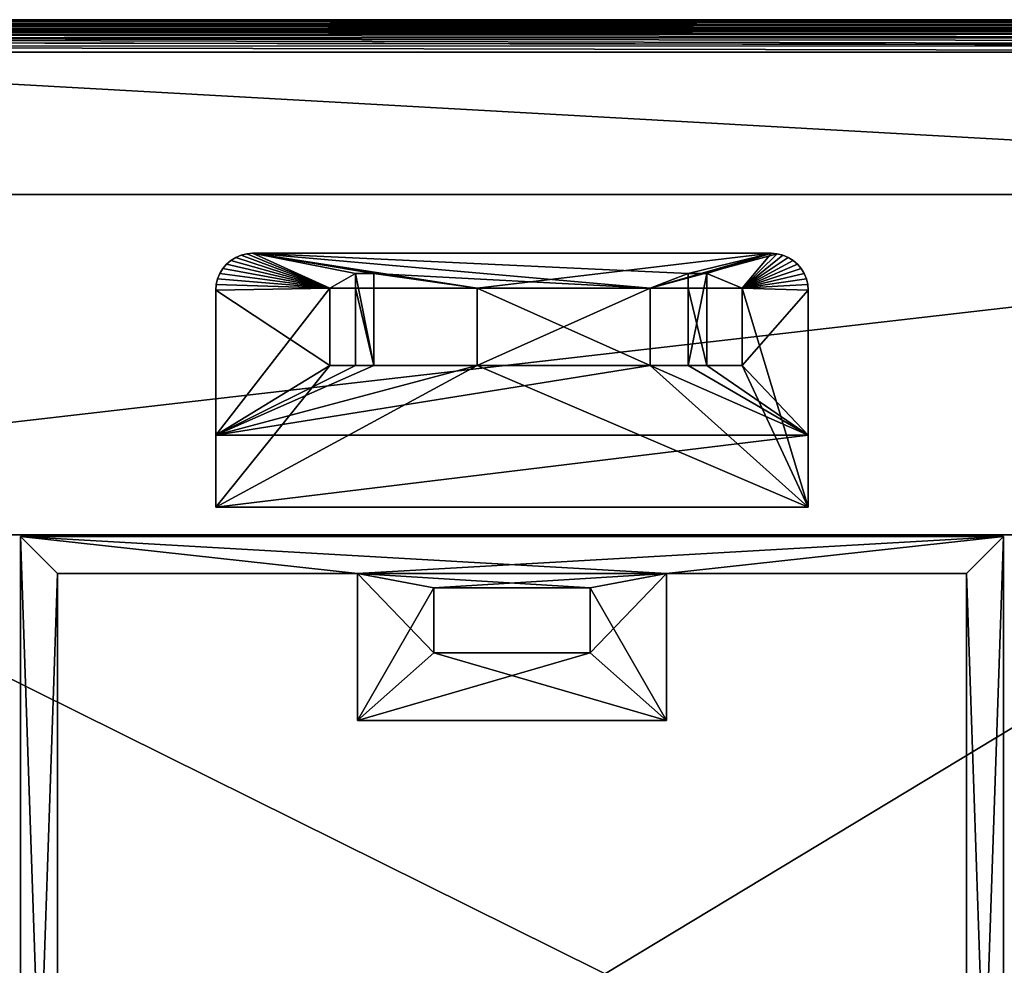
# Model space of a CAD drawing. Extents: x -449 to 449, y 0 to 514.
# Tile 6 of 7: x -134 to 134, y 257 to 514. Entities that reach past the tile are written whole.
import ezdxf

# ---------------------------------------------------------------- set-up
doc = ezdxf.new("R2010")
doc.units = 0

msp = doc.modelspace()

# ---------------------------------------------------------------- linework, layer by layer
for points in [[(-449, 514, -24), (401.5, 466.5, -24), (-401.5, 466.5, -24)], [(-449, 514, -24), (449, 514, -24), (401.5, 466.5, -24)], [(449, 514, -10.737392), (449, 514, -24), (-449, 514, -24)], [(-449, 514, -10.737392), (449, 514, -10.737392), (-449, 514, -24)], [(448.999725, 514, -10.634189), (449, 514, -10.737392), (-449, 514, -10.737392)], [(-448.999725, 514, -10.634189), (448.999725, 514, -10.634189), (-449, 514, -10.737392)], [(448.991455, 513.994202, -10.153876), (-448.999725, 514, -10.634189), (-448.991547, 513.994202, -10.155236)], [(448.999725, 514, -10.634189), (-448.999725, 514, -10.634189), (448.991455, 513.994202, -10.153876)], [(448.878754, 513.890198, -8.541512), (-448.991547, 513.994202, -10.155236), (-448.801208, 513.815369, -7.924701)], [(448.991455, 513.994202, -10.153876), (-448.991547, 513.994202, -10.155236), (448.878754, 513.890198, -8.541512)], [(448.80072, 513.815491, -7.923776), (448.878754, 513.890198, -8.541512), (-448.801208, 513.815369, -7.924701)], [(448.80072, 513.815491, -7.923776), (-448.801208, 513.815369, -7.924701), (-448.346405, 513.373108, -5.666262)], [(448.80072, 513.815491, -7.923776), (-448.346405, 513.373108, -5.666262), (448.345886, 513.372864, -5.664992)], [(448.345886, 513.372864, -5.664992), (-448.346405, 513.373108, -5.666262), (-447.598999, 512.639221, -3.383666)], [(448.345886, 513.372864, -5.664992), (-447.598999, 512.639221, -3.383666), (447.5979, 512.638672, -3.38168)], [(447.5979, 512.638672, -3.38168), (-447.598999, 512.639221, -3.383666), (-447.29541, 512.340332, -2.657887)], [(447.5979, 512.638672, -3.38168), (-447.29541, 512.340332, -2.657887), (447.27655, 512.322388, -2.616067)], [(-447.29541, 512.340332, -2.657887), (-446.483459, 511.540283, -1.025085), (446.482788, 511.539764, -1.023942)], [(447.27655, 512.322388, -2.616067), (-447.29541, 512.340332, -2.657887), (446.482788, 511.539764, -1.023942)], [(-446.483459, 511.540283, -1.025085), (-445.827484, 510.893219, 0.07166), (445.811127, 510.877197, 0.097047)], [(446.482788, 511.539764, -1.023942), (-446.483459, 511.540283, -1.025085), (445.811127, 510.877197, 0.097047)], [(-445.827484, 510.893219, 0.07166), (-444.957001, 510.034149, 1.319738), (444.954407, 510.032013, 1.32299)], [(445.811127, 510.877197, 0.097047), (-445.827484, 510.893219, 0.07166), (444.954407, 510.032013, 1.32299)], [(-444.957001, 510.034149, 1.319738), (-443.957764, 509.048645, 2.539098), (443.944519, 509.035645, 2.554037)], [(444.954407, 510.032013, 1.32299), (-444.957001, 510.034149, 1.319738), (443.944519, 509.035645, 2.554037)], [(-443.957764, 509.048645, 2.539098), (-442.981262, 508.085968, 3.563803), (441.725647, 506.849823, 4.69168)], [(442.998383, 508.102905, 3.547103), (-443.957764, 509.048645, 2.539098), (441.725647, 506.849823, 4.69168)], [(443.944519, 509.035645, 2.554037), (-443.957764, 509.048645, 2.539098), (442.998383, 508.102905, 3.547103)], [(-442.981262, 508.085968, 3.563803), (-441.726074, 506.849762, 4.691363), (441.709503, 506.833923, 4.704999)], [(441.725647, 506.849823, 4.69168), (-442.981262, 508.085968, 3.563803), (441.709503, 506.833923, 4.704999)], [(440.050385, 505.204559, 5.932613), (-441.726074, 506.849762, 4.691363), (-440.050385, 505.204498, 5.932613)], [(441.709503, 506.833923, 4.704999), (-441.726074, 506.849762, 4.691363), (440.050385, 505.204559, 5.932613)], [(440.050385, 505.204559, 5.932613), (-440.050385, 505.204498, 5.932613), (440.029327, 505.183868, 5.946563)], [(440.029327, 505.183868, 5.946563), (-440.050385, 505.204498, 5.932613), (-440.029327, 505.183868, 5.946563)], [(-105.051529, 175.976105, 228), (-440.029327, 505.183868, 5.946563), (-440.050385, 0, 5.932613)], [(440.029327, 505.183868, 5.946563), (-440.029327, 505.183868, 5.946563), (-105.051529, 175.976105, 228)], [(105.051529, 175.976105, 228), (440.029327, 505.183868, 5.946563), (-105.051529, 175.976105, 228)], [(440.029327, 505.183868, 5.946563), (105.051529, 0, 228), (440.050385, 0, 5.932613)], [(440.029327, 505.183868, 5.946563), (105.051529, 175.976105, 228), (105.051529, 0, 228)], [(-401.5, 466.5, -21), (401.5, 68, -21), (-401.5, 68, -21)], [(-401.5, 466.5, -21), (401.5, 466.5, -21), (401.5, 68, -21)], [(401.5, 466.5, -24), (401.5, 466.5, -21), (-401.5, 466.5, -24)], [(401.5, 466.5, -21), (-401.5, 466.5, -21), (-401.5, 466.5, -24)], [(401.5, 466.5, -24), (401.5, 374, -24), (-401.5, 374, -24)], [(-401.5, 466.5, -24), (401.5, 466.5, -24), (-401.5, 374, -24)], [(401.5, 374, -21), (401.5, 466.5, -21), (-401.5, 374, -21)], [(401.5, 466.5, -21), (-401.5, 466.5, -21), (-401.5, 374, -21)], [(-401.5, 466.5, -21), (401.5, 466.5, -24), (-401.5, 466.5, -24)], [(-401.5, 466.5, -21), (401.5, 466.5, -21), (401.5, 466.5, -24)], [(-76.377853, 448.590149, -25), (-75.039909, 449.410065, -25), (-49.5, 441, -25)], [(-75.039909, 449.410065, -24), (-76.377853, 448.590149, -24), (-49.5, 441, -24)], [(-75.039909, 449.410065, -24), (-75.039909, 449.410065, -25), (-76.377853, 448.590149, -25)], [(-76.377853, 448.590149, -24), (-75.039909, 449.410065, -24), (-76.377853, 448.590149, -25)], [(-75.039909, 449.410065, -25), (-73.590164, 450.010559, -25), (-49.5, 441, -25)], [(-73.590164, 450.010559, -24), (-75.039909, 449.410065, -24), (-49.5, 441, -24)], [(-73.590164, 450.010559, -24), (-73.590164, 450.010559, -25), (-75.039909, 449.410065, -25)], [(-75.039909, 449.410065, -24), (-73.590164, 450.010559, -24), (-75.039909, 449.410065, -25)], [(-73.590164, 450.010559, -25), (-72.064346, 450.376892, -25), (-49.5, 441, -25)], [(-72.064346, 450.376892, -24), (-73.590164, 450.010559, -24), (-49.5, 441, -24)], [(-72.064346, 450.376892, -24), (-72.064346, 450.376892, -25), (-73.590164, 450.010559, -25)], [(-73.590164, 450.010559, -24), (-72.064346, 450.376892, -24), (-73.590164, 450.010559, -25)], [(-72.064346, 450.376892, -25), (-70.5, 450.5, -25), (-49.5, 441, -25)], [(-70.5, 450.5, -24), (-72.064346, 450.376892, -24), (-49.5, 441, -24)], [(-70.5, 450.5, -24), (-70.5, 450.5, -25), (-72.064346, 450.376892, -25)], [(-72.064346, 450.376892, -24), (-70.5, 450.5, -24), (-72.064346, 450.376892, -25)], [(-70.5, 450.5, -25), (-42.509838, 445, -25), (-49.5, 441, -25)], [(-70.5, 450.5, -25), (47.892231, 445, -25), (37.5, 441, -25)], [(-37.509838, 445, -25), (-70.5, 450.5, -25), (37.5, 441, -25)], [(-9.5, 441, -24), (-70.5, 450.5, -24), (-49.5, 441, -24)], [(70.5, 450.5, -24), (-70.5, 450.5, -24), (-9.5, 441, -24)], [(-70.5, 450.5, -25), (-37.509838, 445, -25), (-42.509838, 445, -25)], [(-70.5, 450.5, -25), (70.5, 450.5, -25), (47.892231, 445, -25)], [(-70.5, 450.5, -24), (70.5, 450.5, -25), (-70.5, 450.5, -25)], [(-70.5, 450.5, -24), (70.5, 450.5, -24), (70.5, 450.5, -25)], [(37.5, 441, -24), (70.5, 450.5, -24), (-9.5, 441, -24)], [(72.064346, 450.376892, -24), (70.5, 450.5, -24), (37.5, 441, -24)], [(62.5, 441, -24), (72.064346, 450.376892, -24), (37.5, 441, -24)], [(70.5, 450.5, -25), (52.892231, 445, -25), (47.892231, 445, -25)], [(52.892231, 445, -25), (70.5, 450.5, -25), (62.5, 441, -25)], [(70.5, 450.5, -25), (72.064346, 450.376892, -25), (62.5, 441, -25)], [(72.064346, 450.376892, -25), (73.590164, 450.010559, -25), (62.5, 441, -25)], [(73.590164, 450.010559, -24), (72.064346, 450.376892, -24), (62.5, 441, -24)], [(73.590164, 450.010559, -25), (75.039909, 449.410065, -25), (62.5, 441, -25)], [(75.039909, 449.410065, -24), (73.590164, 450.010559, -24), (62.5, 441, -24)], [(75.039909, 449.410065, -25), (76.377853, 448.590149, -25), (62.5, 441, -25)], [(76.377853, 448.590149, -24), (75.039909, 449.410065, -24), (62.5, 441, -24)], [(70.5, 450.5, -25), (72.064346, 450.376892, -24), (72.064346, 450.376892, -25)], [(70.5, 450.5, -25), (70.5, 450.5, -24), (72.064346, 450.376892, -24)], [(72.064346, 450.376892, -25), (73.590164, 450.010559, -24), (73.590164, 450.010559, -25)], [(72.064346, 450.376892, -25), (72.064346, 450.376892, -24), (73.590164, 450.010559, -24)], [(73.590164, 450.010559, -25), (75.039909, 449.410065, -24), (75.039909, 449.410065, -25)], [(73.590164, 450.010559, -25), (73.590164, 450.010559, -24), (75.039909, 449.410065, -24)], [(75.039909, 449.410065, -25), (76.377853, 448.590149, -24), (76.377853, 448.590149, -25)], [(75.039909, 449.410065, -25), (75.039909, 449.410065, -24), (76.377853, 448.590149, -24)], [(-78.590172, 446.377838, -25), (-77.571068, 447.571075, -25), (-49.5, 441, -25)], [(-77.571068, 447.571075, -24), (-78.590172, 446.377838, -24), (-49.5, 441, -24)], [(-77.571068, 447.571075, -24), (-77.571068, 447.571075, -25), (-78.590172, 446.377838, -25)], [(-78.590172, 446.377838, -24), (-77.571068, 447.571075, -24), (-78.590172, 446.377838, -25)], [(-77.571068, 447.571075, -25), (-76.377853, 448.590149, -25), (-49.5, 441, -25)], [(-76.377853, 448.590149, -24), (-77.571068, 447.571075, -24), (-49.5, 441, -24)], [(-76.377853, 448.590149, -24), (-76.377853, 448.590149, -25), (-77.571068, 447.571075, -25)], [(-77.571068, 447.571075, -24), (-76.377853, 448.590149, -24), (-77.571068, 447.571075, -25)], [(76.377853, 448.590149, -25), (77.571068, 447.571075, -25), (62.5, 441, -25)], [(77.571068, 447.571075, -24), (76.377853, 448.590149, -24), (62.5, 441, -24)], [(77.571068, 447.571075, -25), (78.590172, 446.377838, -25), (62.5, 441, -25)], [(78.590172, 446.377838, -24), (77.571068, 447.571075, -24), (62.5, 441, -24)], [(76.377853, 448.590149, -25), (77.571068, 447.571075, -24), (77.571068, 447.571075, -25)], [(76.377853, 448.590149, -25), (76.377853, 448.590149, -24), (77.571068, 447.571075, -24)], [(77.571068, 447.571075, -25), (78.590172, 446.377838, -24), (78.590172, 446.377838, -25)], [(77.571068, 447.571075, -25), (77.571068, 447.571075, -24), (78.590172, 446.377838, -24)], [(-80.010567, 443.590149, -25), (-79.410072, 445.039886, -25), (-49.5, 441, -25)], [(-79.410072, 445.039886, -24), (-80.010567, 443.590149, -24), (-49.5, 441, -24)], [(-79.410072, 445.039886, -24), (-79.410072, 445.039886, -25), (-80.010567, 443.590149, -25)], [(-80.010567, 443.590149, -24), (-79.410072, 445.039886, -24), (-80.010567, 443.590149, -25)], [(-79.410072, 445.039886, -25), (-78.590172, 446.377838, -25), (-49.5, 441, -25)], [(-78.590172, 446.377838, -24), (-79.410072, 445.039886, -24), (-49.5, 441, -24)], [(-78.590172, 446.377838, -24), (-78.590172, 446.377838, -25), (-79.410072, 445.039886, -25)], [(-79.410072, 445.039886, -24), (-78.590172, 446.377838, -24), (-79.410072, 445.039886, -25)], [(-42.509838, 445, -25), (-42.509838, 441, -25), (-49.5, 441, -25)], [(-42.509838, 420, -25), (-42.509838, 445, -30), (-42.509838, 420, -30)], [(-42.509838, 445, -30), (-37.509838, 420, -30), (-42.509838, 420, -30)], [(-42.509838, 445, -30), (-37.509838, 445, -30), (-37.509838, 420, -30)], [(-42.509838, 441, -25), (-42.509838, 445, -30), (-42.509838, 420, -25)], [(-42.509838, 445, -25), (-42.509838, 445, -30), (-42.509838, 441, -25)], [(-42.509838, 445, -25), (-37.509838, 445, -30), (-42.509838, 445, -30)], [(-42.509838, 445, -25), (-37.509838, 445, -25), (-37.509838, 445, -30)], [(-37.509838, 445, -30), (-37.509838, 441, -25), (-37.509838, 420, -30)], [(-37.509838, 445, -30), (-37.509838, 445, -25), (-37.509838, 441, -25)], [(-37.509838, 445, -25), (-9.5, 441, -25), (-37.509838, 441, -25)], [(-37.509838, 445, -25), (37.5, 441, -25), (-9.5, 441, -25)], [(47.892231, 445, -25), (47.892231, 441, -25), (37.5, 441, -25)], [(47.892231, 420, -25), (47.892231, 445, -30), (47.892231, 420, -30)], [(52.892231, 445, -30), (52.892231, 420, -30), (47.892231, 420, -30)], [(47.892231, 445, -30), (52.892231, 445, -30), (47.892231, 420, -30)], [(47.892231, 441, -25), (47.892231, 445, -30), (47.892231, 420, -25)], [(47.892231, 445, -25), (47.892231, 445, -30), (47.892231, 441, -25)], [(47.892231, 445, -25), (52.892231, 445, -30), (47.892231, 445, -30)], [(47.892231, 445, -25), (52.892231, 445, -25), (52.892231, 445, -30)], [(52.892231, 445, -30), (52.892231, 441, -25), (52.892231, 420, -30)], [(52.892231, 445, -30), (52.892231, 445, -25), (52.892231, 441, -25)], [(52.892231, 445, -25), (62.5, 441, -25), (52.892231, 441, -25)], [(78.590172, 446.377838, -25), (79.410072, 445.039886, -25), (62.5, 441, -25)], [(79.410072, 445.039886, -24), (78.590172, 446.377838, -24), (62.5, 441, -24)], [(79.410072, 445.039886, -25), (80.010567, 443.590149, -25), (62.5, 441, -25)], [(80.010567, 443.590149, -24), (79.410072, 445.039886, -24), (62.5, 441, -24)], [(78.590172, 446.377838, -25), (79.410072, 445.039886, -24), (79.410072, 445.039886, -25)], [(78.590172, 446.377838, -25), (78.590172, 446.377838, -24), (79.410072, 445.039886, -24)], [(79.410072, 445.039886, -25), (80.010567, 443.590149, -24), (80.010567, 443.590149, -25)], [(79.410072, 445.039886, -25), (79.410072, 445.039886, -24), (80.010567, 443.590149, -24)], [(-80.376884, 442.064331, -24), (-80.376884, 442.064331, -25), (-80.5, 440.5, -25)], [(-80.5, 440.5, -24), (-80.376884, 442.064331, -24), (-80.5, 440.5, -25)], [(-80.376884, 442.064331, -25), (-49.5, 441, -25), (-80.5, 440.5, -25)], [(-49.5, 441, -24), (-80.376884, 442.064331, -24), (-80.5, 440.5, -24)], [(-80.376884, 442.064331, -25), (-80.010567, 443.590149, -25), (-49.5, 441, -25)], [(-80.010567, 443.590149, -24), (-80.376884, 442.064331, -24), (-49.5, 441, -24)], [(-80.010567, 443.590149, -24), (-80.010567, 443.590149, -25), (-80.376884, 442.064331, -25)], [(-80.376884, 442.064331, -24), (-80.010567, 443.590149, -24), (-80.376884, 442.064331, -25)], [(80.010567, 443.590149, -25), (80.376884, 442.064331, -25), (62.5, 441, -25)], [(80.376884, 442.064331, -24), (80.010567, 443.590149, -24), (62.5, 441, -24)], [(62.5, 441, -25), (80.376884, 442.064331, -25), (80.5, 440.5, -25)], [(80.376884, 442.064331, -24), (62.5, 441, -24), (80.5, 440.5, -24)], [(80.010567, 443.590149, -25), (80.376884, 442.064331, -24), (80.376884, 442.064331, -25)], [(80.010567, 443.590149, -25), (80.010567, 443.590149, -24), (80.376884, 442.064331, -24)], [(80.376884, 442.064331, -25), (80.5, 440.5, -24), (80.5, 440.5, -25)], [(80.376884, 442.064331, -25), (80.376884, 442.064331, -24), (80.5, 440.5, -24)], [(-49.5, 441, -25), (-49.5, 420, -25), (-80.5, 401.061951, -25)], [(-80.5, 440.5, -25), (-49.5, 441, -25), (-80.5, 401.061951, -25)], [(-49.5, 441, -24), (-80.5, 440.5, -24), (-49.5, 420, -24)], [(-80.5, 440.5, -24), (-80.5, 401.061951, -25), (-80.5, 381.5, -24)], [(-49.5, 420, -24), (-80.5, 440.5, -24), (-80.5, 381.5, -24)], [(-80.5, 440.5, -24), (-80.5, 440.5, -25), (-80.5, 401.061951, -25)], [(-49.5, 441, -25), (-49.5, 420, -24), (-49.5, 420, -25)], [(-49.5, 441, -25), (-49.5, 441, -24), (-49.5, 420, -24)], [(-42.509838, 441, -25), (-49.5, 441, -24), (-49.5, 441, -25)], [(-37.509838, 441, -25), (-49.5, 441, -24), (-42.509838, 441, -25)], [(-9.5, 441, -24), (-49.5, 441, -24), (-37.509838, 441, -25)], [(-37.509838, 420, -25), (-42.509838, 441, -25), (-42.509838, 420, -25)], [(-37.509838, 441, -25), (-42.509838, 441, -25), (-37.509838, 420, -25)], [(-37.509838, 441, -25), (-37.509838, 420, -25), (-37.509838, 420, -30)], [(-9.5, 441, -25), (-9.5, 441, -24), (-37.509838, 441, -25)], [(-9.5, 420, -24), (-9.5, 441, -24), (-9.5, 420, -25)], [(-9.5, 441, -24), (-9.5, 441, -25), (-9.5, 420, -25)], [(37.5, 441, -25), (37.5, 420, -25), (-9.5, 420, -25)], [(-9.5, 441, -25), (37.5, 441, -25), (-9.5, 420, -25)], [(37.5, 420, -24), (-9.5, 441, -24), (-9.5, 420, -24)], [(37.5, 441, -24), (-9.5, 441, -24), (37.5, 420, -24)], [(37.5, 441, -25), (37.5, 420, -24), (37.5, 420, -25)], [(37.5, 441, -25), (37.5, 441, -24), (37.5, 420, -24)], [(47.892231, 441, -25), (37.5, 441, -24), (37.5, 441, -25)], [(62.5, 441, -24), (37.5, 441, -24), (47.892231, 441, -25)], [(52.892231, 420, -25), (47.892231, 441, -25), (47.892231, 420, -25)], [(52.892231, 441, -25), (47.892231, 441, -25), (52.892231, 420, -25)], [(52.892231, 441, -25), (62.5, 441, -24), (47.892231, 441, -25)], [(52.892231, 441, -25), (52.892231, 420, -25), (52.892231, 420, -30)], [(62.5, 441, -25), (62.5, 441, -24), (52.892231, 441, -25)], [(62.5, 441, -24), (62.5, 420, -24), (80.5, 381.5, -24)], [(80.5, 440.5, -24), (62.5, 441, -24), (80.5, 381.5, -24)], [(62.5, 420, -24), (62.5, 441, -24), (62.5, 420, -25)], [(62.5, 441, -24), (62.5, 441, -25), (62.5, 420, -25)], [(62.5, 441, -25), (80.5, 440.5, -25), (62.5, 420, -25)], [(62.5, 420, -25), (80.5, 440.5, -25), (80.5, 401.061951, -25)], [(80.5, 401.061951, -25), (80.5, 440.5, -24), (80.5, 381.5, -24)], [(80.5, 440.5, -25), (80.5, 440.5, -24), (80.5, 401.061951, -25)], [(80.5, 381.5, -24), (-9.5, 420, -24), (-80.5, 381.5, -24)], [(-9.5, 420, -24), (-49.5, 420, -24), (-80.5, 381.5, -24)], [(-49.5, 420, -25), (-42.509838, 420, -25), (-80.5, 401.061951, -25)], [(-42.509838, 420, -25), (-37.509838, 420, -25), (-80.5, 401.061951, -25)], [(37.5, 420, -25), (80.5, 401.061951, -25), (-80.5, 401.061951, -25)], [(-9.5, 420, -25), (37.5, 420, -25), (-80.5, 401.061951, -25)], [(-37.509838, 420, -25), (-9.5, 420, -25), (-80.5, 401.061951, -25)], [(-49.5, 420, -24), (-42.509838, 420, -25), (-49.5, 420, -25)], [(-49.5, 420, -24), (-37.509838, 420, -25), (-42.509838, 420, -25)], [(-49.5, 420, -24), (-9.5, 420, -24), (-37.509838, 420, -25)], [(-37.509838, 420, -25), (-42.509838, 420, -25), (-42.509838, 420, -30)], [(-37.509838, 420, -30), (-37.509838, 420, -25), (-42.509838, 420, -30)], [(-9.5, 420, -24), (-9.5, 420, -25), (-37.509838, 420, -25)], [(37.5, 420, -24), (-9.5, 420, -24), (80.5, 381.5, -24)], [(62.5, 420, -24), (37.5, 420, -24), (80.5, 381.5, -24)], [(37.5, 420, -25), (47.892231, 420, -25), (80.5, 401.061951, -25)], [(37.5, 420, -24), (47.892231, 420, -25), (37.5, 420, -25)], [(37.5, 420, -24), (62.5, 420, -24), (47.892231, 420, -25)], [(47.892231, 420, -25), (52.892231, 420, -25), (80.5, 401.061951, -25)], [(52.892231, 420, -25), (47.892231, 420, -25), (47.892231, 420, -30)], [(52.892231, 420, -30), (52.892231, 420, -25), (47.892231, 420, -30)], [(62.5, 420, -24), (52.892231, 420, -25), (47.892231, 420, -25)], [(52.892231, 420, -25), (62.5, 420, -25), (80.5, 401.061951, -25)], [(62.5, 420, -24), (62.5, 420, -25), (52.892231, 420, -25)], [(-80.5, 401.061951, -25.5), (80.5, 401.061951, -25.5), (-80.5, 381.5, -25.5)], [(80.5, 401.061951, -25.5), (80.5, 381.5, -25.5), (-80.5, 381.5, -25.5)], [(-80.5, 401.061951, -25), (-80.5, 401.061951, -25.5), (-80.5, 381.5, -25.5)], [(-80.5, 381.5, -24), (-80.5, 401.061951, -25), (-80.5, 381.5, -25.5)], [(-80.5, 401.061951, -25), (80.5, 401.061951, -25.5), (-80.5, 401.061951, -25.5)], [(-80.5, 401.061951, -25), (80.5, 401.061951, -25), (80.5, 401.061951, -25.5)], [(80.5, 401.061951, -25.5), (80.5, 381.5, -24), (80.5, 381.5, -25.5)], [(80.5, 401.061951, -25.5), (80.5, 401.061951, -25), (80.5, 381.5, -24)], [(80.5, 381.5, -24), (-80.5, 381.5, -24), (-80.5, 381.5, -25.5)], [(80.5, 381.5, -25.5), (80.5, 381.5, -24), (-80.5, 381.5, -25.5)], [(401.5, 374, -21), (-401.5, 374, -21), (-401.5, 374, -24)], [(401.5, 374, -24), (401.5, 374, -21), (-401.5, 374, -24)], [(-133.5, 68.5, -21), (-133.5, 373.5, -24), (-133.5, 68.5, -24)], [(-133.5, 373.5, -24), (-123.5, 363.5, -24), (-133.5, 68.5, -24)], [(-133.5, 373.5, -21), (-133.5, 373.5, -24), (-133.5, 68.5, -21)], [(-123.5, 78.5, -21), (-133.5, 373.5, -21), (-133.5, 68.5, -21)], [(-123.5, 363.5, -21), (-133.5, 373.5, -21), (-123.5, 78.5, -21)], [(-133.5, 373.5, -24), (-42, 363.5, -24), (-123.5, 363.5, -24)], [(-133.5, 373.5, -24), (42, 363.5, -24), (-42, 363.5, -24)], [(-133.5, 373.5, -24), (133.5, 373.5, -24), (42, 363.5, -24)], [(-42, 363.5, -21), (-133.5, 373.5, -21), (-123.5, 363.5, -21)], [(133.5, 373.5, -21), (-133.5, 373.5, -21), (-42, 363.5, -21)], [(-133.5, 373.5, -21), (133.5, 373.5, -24), (-133.5, 373.5, -24)], [(-133.5, 373.5, -21), (133.5, 373.5, -21), (133.5, 373.5, -24)], [(42, 363.5, -21), (133.5, 373.5, -21), (-42, 363.5, -21)], [(133.5, 373.5, -24), (123.5, 363.5, -24), (42, 363.5, -24)], [(123.5, 363.5, -21), (133.5, 373.5, -21), (42, 363.5, -21)], [(123.5, 78.5, -24), (133.5, 373.5, -24), (133.5, 68.5, -24)], [(133.5, 373.5, -21), (123.5, 363.5, -21), (133.5, 68.5, -21)], [(123.5, 363.5, -24), (133.5, 373.5, -24), (123.5, 78.5, -24)], [(133.5, 373.5, -21), (133.5, 68.5, -21), (133.5, 68.5, -24)], [(133.5, 373.5, -24), (133.5, 373.5, -21), (133.5, 68.5, -24)], [(-123.5, 363.5, -24), (-123.5, 78.5, -24), (-133.5, 68.5, -24)], [(-123.5, 363.5, -24), (-123.5, 78.5, -21), (-123.5, 78.5, -24)], [(-123.5, 363.5, -24), (-123.5, 363.5, -21), (-123.5, 78.5, -21)], [(-42, 363.5, -24), (-123.5, 363.5, -21), (-123.5, 363.5, -24)], [(-42, 363.5, -21), (-123.5, 363.5, -21), (-42, 363.5, -24)], [(-42, 323.5, -21), (-42, 363.5, -21), (-42, 323.5, -24)], [(-42, 363.5, -21), (-42, 363.5, -24), (-42, 323.5, -24)], [(-42, 363.5, -24), (-21.203461, 359.622375, -24), (-42, 323.5, -24)], [(-21.203461, 341.888184, -21), (-42, 363.5, -21), (-42, 323.5, -21)], [(-21.203461, 359.622375, -21), (-42, 363.5, -21), (-21.203461, 341.888184, -21)], [(-42, 363.5, -24), (21.203461, 359.622375, -24), (-21.203461, 359.622375, -24)], [(-42, 363.5, -24), (42, 363.5, -24), (21.203461, 359.622375, -24)], [(42, 363.5, -21), (-42, 363.5, -21), (-21.203461, 359.622375, -21)], [(21.203461, 359.622375, -21), (42, 363.5, -21), (-21.203461, 359.622375, -21)], [(21.203461, 341.888184, -24), (42, 363.5, -24), (42, 323.5, -24)], [(42, 363.5, -21), (21.203461, 359.622375, -21), (42, 323.5, -21)], [(21.203461, 359.622375, -24), (42, 363.5, -24), (21.203461, 341.888184, -24)], [(42, 363.5, -24), (42, 323.5, -21), (42, 323.5, -24)], [(42, 363.5, -24), (42, 363.5, -21), (42, 323.5, -21)], [(123.5, 363.5, -24), (42, 363.5, -21), (42, 363.5, -24)], [(123.5, 363.5, -21), (42, 363.5, -21), (123.5, 363.5, -24)], [(123.5, 363.5, -21), (123.5, 78.5, -21), (133.5, 68.5, -21)], [(123.5, 78.5, -21), (123.5, 363.5, -21), (123.5, 78.5, -24)], [(123.5, 363.5, -21), (123.5, 363.5, -24), (123.5, 78.5, -24)], [(-21.203461, 359.622375, -24), (-21.203461, 341.888184, -24), (-42, 323.5, -24)], [(-21.203461, 359.622375, -24), (-21.203461, 341.888184, -21), (-21.203461, 341.888184, -24)], [(-21.203461, 359.622375, -24), (-21.203461, 359.622375, -21), (-21.203461, 341.888184, -21)], [(21.203461, 359.622375, -24), (-21.203461, 359.622375, -21), (-21.203461, 359.622375, -24)], [(21.203461, 359.622375, -21), (-21.203461, 359.622375, -21), (21.203461, 359.622375, -24)], [(21.203461, 359.622375, -21), (21.203461, 341.888184, -21), (42, 323.5, -21)], [(21.203461, 341.888184, -21), (21.203461, 359.622375, -21), (21.203461, 341.888184, -24)], [(21.203461, 359.622375, -21), (21.203461, 359.622375, -24), (21.203461, 341.888184, -24)], [(-21.203461, 341.888184, -24), (42, 323.5, -24), (-42, 323.5, -24)], [(21.203461, 341.888184, -21), (-21.203461, 341.888184, -21), (-42, 323.5, -21)], [(42, 323.5, -21), (21.203461, 341.888184, -21), (-42, 323.5, -21)], [(-21.203461, 341.888184, -24), (21.203461, 341.888184, -24), (42, 323.5, -24)], [(-21.203461, 341.888184, -21), (21.203461, 341.888184, -21), (-21.203461, 341.888184, -24)], [(21.203461, 341.888184, -21), (21.203461, 341.888184, -24), (-21.203461, 341.888184, -24)], [(42, 323.5, -24), (-42, 323.5, -21), (-42, 323.5, -24)], [(42, 323.5, -21), (-42, 323.5, -21), (42, 323.5, -24)]]:
    msp.add_3dface(points)

doc.saveas('drawing.dxf')
